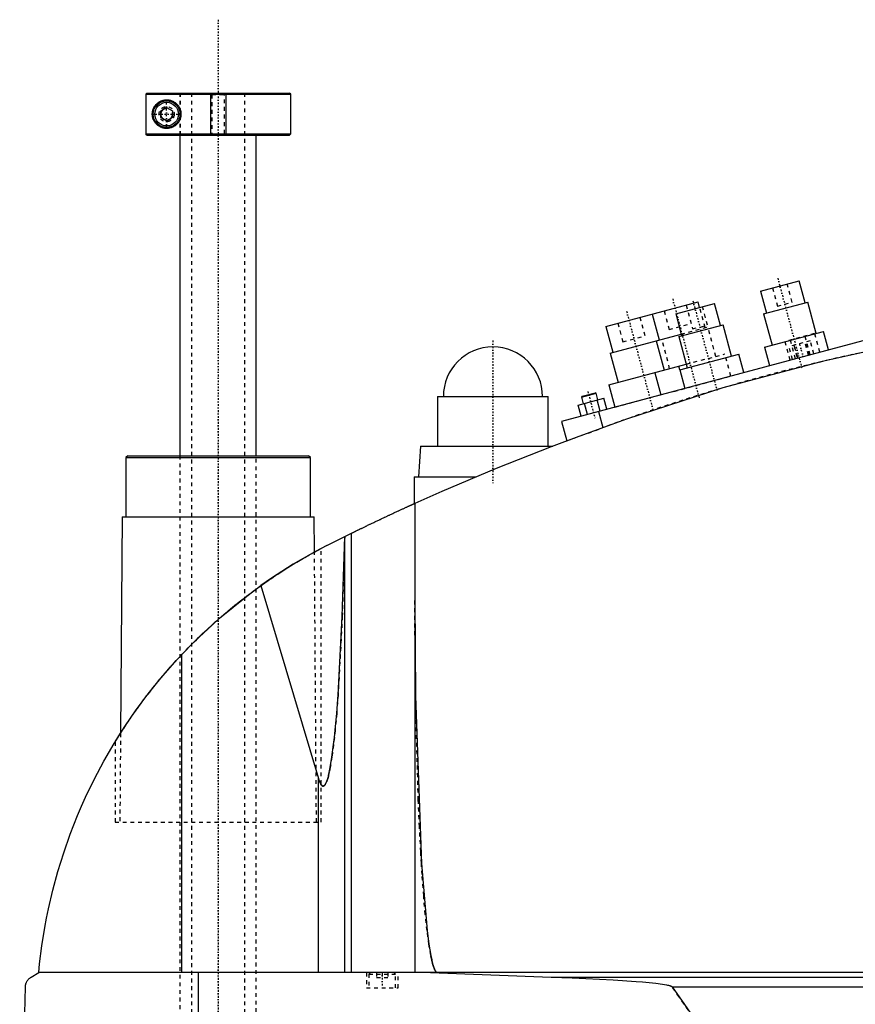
# Model space of a CAD drawing. Extents: x -502 to 168, y -1 to 703.
# Tile 3 of 8: x -502 to -283, y 445 to 703. Entities that reach past the tile are written whole.
import ezdxf

# ---------------------------------------------------------------- set-up
doc = ezdxf.new("R2010")
doc.units = 0
doc.linetypes.add('CENTER', pattern=[1.5, 0.45, -0.5, 0.05, -0.5])
doc.linetypes.add('DASHED', pattern=[2, 1, -1])
for name, color, linetype in [('AM_0', 7, 'CONTINUOUS'), ('AM_10', 7, 'CONTINUOUS'), ('AM_3', 7, 'DASHED'), ('AM_7', 7, 'CENTER')]:
    doc.layers.add(name, color=color, linetype=linetype)

msp = doc.modelspace()

# ---------------------------------------------------------------- linework, layer by layer
at = {"layer": 'AM_0', "color": 7, "linetype": 'CONTINUOUS'}
for p, q in [((-468.68, 684), (-468.99, 683.7)), ((-468.99, 683.7), (-468.99, 673.3)), ((-468.99, 683.7), (-431, 683.7)), ((-468.68, 684), (-431.3, 684)), ((-431, 683.7), (-431.3, 684)), ((-431, 673.3), (-431, 683.7)), ((-465, 679.37), (-463.5, 680.23)), ((-465, 677.63), (-465, 679.37)), ((-463.5, 680.23), (-462, 679.37)), ((-462, 679.37), (-462, 677.63)), ((-463.5, 676.77), (-465, 677.63)), ((-462, 677.63), (-463.5, 676.77)), ((-468.68, 673), (-468.99, 673.3)), ((-468.99, 673.3), (-431, 673.3)), ((-468.68, 673), (-431.3, 673)), ((-460, 673), (-460, 589)), ((-440, 589), (-440, 673)), ((-431.3, 673), (-431, 673.3)), ((-307.9, 632.15), (-297.76, 634.86)), ((-296.21, 629.07), (-297.76, 634.86)), ((-307.9, 632.15), (-306.35, 626.35)), ((-348.38, 622.86), (-324.23, 629.33)), ((-330.12, 626.19), (-319.98, 628.91)), ((-323.84, 627.88), (-324.23, 629.33)), ((-318.42, 623.12), (-319.98, 628.91)), ((-307.07, 626.16), (-295.48, 629.26)), ((-293.28, 621.05), (-295.48, 629.26)), ((-253.75, 626.47), (-360, 598)), ((-336.3, 626.09), (-334.49, 619.33)), ((-330.12, 626.19), (-328.57, 620.4)), ((-307.07, 626.16), (-304.87, 617.95)), ((-348.38, 622.86), (-346.56, 616.09)), ((-329.29, 620.2), (-317.7, 623.31)), ((-315.5, 615.1), (-317.7, 623.31)), ((-347.29, 615.9), (-328.69, 620.88)), ((-329.29, 620.2), (-327.09, 611.99)), ((-306.81, 617.43), (-291.35, 621.57)), ((-290.06, 616.74), (-291.35, 621.57)), ((-335.21, 619.13), (-333.14, 611.41)), ((-306.81, 617.43), (-305.51, 612.6)), ((-347.29, 615.9), (-345.22, 608.17)), ((-329.02, 611.48), (-313.57, 615.62)), ((-312.27, 610.79), (-313.57, 615.62)), ((-347.63, 607.53), (-327.35, 612.96)), ((-329.02, 611.48), (-327.73, 606.65)), ((-335.56, 610.76), (-334.01, 604.97)), ((-347.63, 607.53), (-346.08, 601.73)), ((-392.5, 604.5), (-392.5, 591.5)), ((-392.5, 604.5), (-363.5, 604.5)), ((-363.5, 591.5), (-363.5, 604.5)), ((-355.67, 602.27), (-348.98, 604.06)), ((-354.8, 604.31), (-350.93, 605.35)), ((-354.62, 604.62), (-354.8, 604.31)), ((-354.8, 604.31), (-354.34, 602.62)), ((-354.62, 604.62), (-351.24, 605.52)), ((-350.93, 605.35), (-351.24, 605.52)), ((-350.48, 603.66), (-350.93, 605.35)), ((-348.2, 601.16), (-348.98, 604.06)), ((-354.89, 599.37), (-355.67, 602.27)), ((-353.22, 599.82), (-354, 602.71)), ((-349.88, 600.71), (-350.65, 603.61)), ((-350.34, 600.59), (-349.21, 596.36)), ((-360, 598), (-358.62, 592.86)), ((-397, 591.5), (-397.5, 583.5)), ((-397, 591.5), (-362.27, 591.5)), ((-473.68, 589), (-474.18, 588.5)), ((-474.18, 588.5), (-474.18, 573)), ((-474.18, 588.5), (-425.82, 588.5)), ((-473.68, 589), (-426.32, 589)), ((-425.82, 588.5), (-426.32, 589)), ((-425.82, 573), (-425.82, 588.5)), ((-398.65, 583.5), (-398.65, 576.44)), ((-398.65, 583.5), (-382.43, 583.5)), ((-398.5, 576.51), (-398.5, 453.55)), ((-475.18, 573), (-475.58, 516.27)), ((-475.18, 573), (-424.82, 573)), ((-424.76, 563.77), (-424.82, 573)), ((-421.5, 565.5), (-415.04, 568.71)), ((-416.82, 453.55), (-416.82, 567.84)), ((-415.04, 453.55), (-415.04, 568.71)), ((-424.76, 563.77), (-423, 564.72)), ((-438.83, 554.95), (-423.7, 504.43)), ((-459.54, 453.55), (-459.54, 536.88)), ((-477, 514), (-475.58, 516.26)), ((-423.7, 453.55), (-423.7, 504.43)), ((-499, 452.35), (-497, 453.55)), ((-105.5, 453.55), (-497, 453.55)), ((-455.15, 393), (-455.15, 453.55)), ((-394.4, 453.55), (-362.76, 452.35)), ((-362.76, 452.35), (-152.3, 452.35)), ((-502, 393), (-500.5, 449.85)), ((-331.04, 449.85), (-185.14, 449.85))]:
    msp.add_line(p, q, dxfattribs=at)
for points in [[(-459.75, 678.5, 0), (-459.75, 678.48, 0), (-459.75, 678.43, 0), (-459.75, 678.39, 0), (-459.75, 678.37, 0), (-459.75, 678.34, 0), (-459.76, 678.3, 0), (-459.76, 678.25, 0), (-459.76, 678.21, 0), (-459.77, 678.16, 0), (-459.77, 678.12, 0), (-459.77, 678.1, 0), (-459.77, 678.07, 0), (-459.78, 678.03, 0), (-459.79, 677.98, 0), (-459.79, 677.94, 0), (-459.8, 677.89, 0), (-459.81, 677.85, 0), (-459.81, 677.82, 0), (-459.82, 677.8, 0), (-459.82, 677.76, 0), (-459.83, 677.71, 0), (-459.84, 677.69, 0), (-459.84, 677.67, 0), (-459.85, 677.62, 0), (-459.87, 677.58, 0), (-459.87, 677.55, 0), (-459.88, 677.53, 0), (-459.89, 677.49, 0), (-459.9, 677.44, 0), (-459.92, 677.4, 0), (-459.93, 677.36, 0), (-459.94, 677.31, 0), (-459.95, 677.29, 0), (-459.96, 677.27, 0), (-459.97, 677.22, 0), (-459.99, 677.18, 0), (-460.01, 677.14, 0), (-460.02, 677.1, 0), (-460.04, 677.05, 0), (-460.05, 677.03, 0), (-460.06, 677.01, 0), (-460.08, 676.97, 0), (-460.09, 676.93, 0), (-460.11, 676.89, 0), (-460.13, 676.85, 0), (-460.15, 676.81, 0), (-460.16, 676.79, 0), (-460.17, 676.77, 0), (-460.2, 676.73, 0), (-460.22, 676.69, 0), (-460.24, 676.65, 0), (-460.26, 676.61, 0), (-460.28, 676.57, 0), (-460.3, 676.55, 0), (-460.31, 676.53, 0), (-460.33, 676.5, 0), (-460.35, 676.46, 0), (-460.38, 676.42, 0), (-460.4, 676.39, 0), (-460.43, 676.35, 0), (-460.44, 676.33, 0), (-460.45, 676.32, 0), (-460.48, 676.28, 0), (-460.5, 676.25, 0), (-460.51, 676.23, 0), (-460.53, 676.21, 0), (-460.55, 676.18, 0), (-460.58, 676.15, 0), (-460.59, 676.13, 0), (-460.61, 676.11, 0), (-460.63, 676.08, 0), (-460.66, 676.05, 0), (-460.75, 675.95, 0), (-460.92, 675.77, 0), (-461.1, 675.62, 0), (-461.29, 675.47, 0), (-461.49, 675.34, 0), (-461.59, 675.27, 0), (-461.69, 675.22, 0), (-461.89, 675.11, 0), (-462.1, 675.02, 0), (-462.2, 674.98, 0), (-462.31, 674.94, 0), (-462.52, 674.88, 0), (-462.73, 674.83, 0), (-462.83, 674.81, 0), (-462.93, 674.79, 0), (-463.13, 674.77, 0), (-463.33, 674.75, 0), (-463.52, 674.75, 0), (-463.71, 674.76, 0), (-463.9, 674.77, 0), (-463.99, 674.78, 0), (-464.08, 674.8, 0), (-464.27, 674.83, 0), (-464.45, 674.87, 0), (-464.63, 674.92, 0), (-464.8, 674.98, 0), (-464.98, 675.05, 0), (-465.06, 675.09, 0), (-465.15, 675.13, 0), (-465.31, 675.22, 0), (-465.47, 675.31, 0), (-465.62, 675.41, 0), (-465.77, 675.52, 0), (-465.91, 675.63, 0), (-465.98, 675.69, 0), (-466.05, 675.75, 0), (-466.18, 675.88, 0), (-466.3, 676.01, 0), (-466.42, 676.15, 0), (-466.53, 676.29, 0), (-466.64, 676.45, 0), (-466.7, 676.54, 0), (-466.75, 676.62, 0), (-466.85, 676.81, 0), (-466.94, 677, 0), (-466.99, 677.12, 0), (-467, 677.15, 0), (-467.01, 677.18, 0), (-467.02, 677.2, 0), (-467.02, 677.22, 0), (-467.04, 677.25, 0), (-467.05, 677.29, 0), (-467.06, 677.32, 0), (-467.07, 677.36, 0), (-467.08, 677.4, 0), (-467.09, 677.41, 0), (-467.09, 677.43, 0), (-467.11, 677.47, 0), (-467.12, 677.51, 0), (-467.13, 677.54, 0), (-467.14, 677.58, 0), (-467.14, 677.62, 0), (-467.15, 677.64, 0), (-467.15, 677.66, 0), (-467.16, 677.69, 0), (-467.17, 677.73, 0), (-467.17, 677.75, 0), (-467.18, 677.77, 0), (-467.19, 677.81, 0), (-467.19, 677.85, 0), (-467.2, 677.87, 0), (-467.2, 677.89, 0), (-467.21, 677.93, 0), (-467.21, 677.97, 0), (-467.22, 678.01, 0), (-467.22, 678.05, 0), (-467.23, 678.09, 0), (-467.23, 678.11, 0), (-467.23, 678.13, 0), (-467.24, 678.18, 0), (-467.24, 678.22, 0), (-467.24, 678.26, 0), (-467.24, 678.3, 0), (-467.25, 678.35, 0), (-467.25, 678.37, 0), (-467.25, 678.39, 0), (-467.25, 678.43, 0), (-467.25, 678.48, 0), (-467.25, 678.5, 0), (-467.25, 678.52, 0), (-467.25, 678.57, 0), (-467.25, 678.61, 0), (-467.25, 678.63, 0), (-467.25, 678.65, 0), (-467.24, 678.7, 0), (-467.24, 678.74, 0), (-467.24, 678.78, 0), (-467.24, 678.82, 0), (-467.23, 678.87, 0), (-467.23, 678.89, 0), (-467.23, 678.91, 0), (-467.22, 678.95, 0), (-467.22, 678.99, 0), (-467.21, 679.03, 0), (-467.21, 679.07, 0), (-467.2, 679.11, 0), (-467.2, 679.13, 0), (-467.19, 679.15, 0), (-467.19, 679.19, 0), (-467.18, 679.23, 0), (-467.17, 679.25, 0), (-467.17, 679.27, 0), (-467.16, 679.31, 0), (-467.15, 679.34, 0), (-467.15, 679.36, 0), (-467.14, 679.38, 0), (-467.14, 679.42, 0), (-467.13, 679.46, 0), (-467.12, 679.49, 0), (-467.11, 679.53, 0), (-467.09, 679.57, 0), (-467.09, 679.59, 0), (-467.08, 679.6, 0), (-467.07, 679.64, 0), (-467.06, 679.68, 0), (-467.05, 679.71, 0), (-467.04, 679.75, 0), (-467.02, 679.78, 0), (-467.02, 679.8, 0), (-467.01, 679.82, 0), (-467, 679.85, 0), (-466.99, 679.88, 0), (-466.94, 680, 0), (-466.85, 680.19, 0), (-466.75, 680.38, 0), (-466.7, 680.46, 0), (-466.64, 680.55, 0), (-466.53, 680.71, 0), (-466.42, 680.85, 0), (-466.3, 680.99, 0), (-466.18, 681.12, 0), (-466.05, 681.25, 0), (-465.98, 681.31, 0), (-465.91, 681.37, 0), (-465.77, 681.48, 0), (-465.62, 681.59, 0), (-465.47, 681.69, 0), (-465.31, 681.78, 0), (-465.15, 681.87, 0), (-465.06, 681.91, 0), (-464.98, 681.95, 0), (-464.8, 682.02, 0), (-464.63, 682.08, 0), (-464.45, 682.13, 0), (-464.27, 682.17, 0), (-464.08, 682.2, 0), (-463.99, 682.22, 0), (-463.9, 682.23, 0), (-463.71, 682.24, 0), (-463.52, 682.25, 0), (-463.33, 682.25, 0), (-463.13, 682.23, 0), (-462.93, 682.21, 0), (-462.83, 682.19, 0), (-462.73, 682.17, 0), (-462.52, 682.12, 0), (-462.31, 682.06, 0), (-462.2, 682.02, 0), (-462.1, 681.98, 0), (-461.89, 681.89, 0), (-461.69, 681.78, 0), (-461.59, 681.73, 0), (-461.49, 681.66, 0), (-461.29, 681.53, 0), (-461.1, 681.38, 0), (-460.92, 681.23, 0), (-460.75, 681.05, 0), (-460.66, 680.95, 0), (-460.63, 680.92, 0), (-460.61, 680.89, 0), (-460.59, 680.87, 0), (-460.58, 680.85, 0), (-460.55, 680.82, 0), (-460.53, 680.79, 0), (-460.51, 680.77, 0), (-460.5, 680.75, 0), (-460.48, 680.72, 0), (-460.45, 680.68, 0), (-460.44, 680.67, 0), (-460.43, 680.65, 0), (-460.4, 680.61, 0), (-460.38, 680.58, 0), (-460.35, 680.54, 0), (-460.33, 680.5, 0), (-460.31, 680.47, 0), (-460.3, 680.45, 0), (-460.28, 680.43, 0), (-460.26, 680.39, 0), (-460.24, 680.35, 0), (-460.22, 680.31, 0), (-460.2, 680.27, 0), (-460.17, 680.23, 0), (-460.16, 680.21, 0), (-460.15, 680.19, 0), (-460.13, 680.15, 0), (-460.11, 680.11, 0), (-460.09, 680.07, 0), (-460.08, 680.03, 0), (-460.06, 679.99, 0), (-460.05, 679.97, 0), (-460.04, 679.95, 0), (-460.02, 679.9, 0), (-460.01, 679.86, 0), (-459.99, 679.82, 0), (-459.97, 679.78, 0), (-459.96, 679.73, 0), (-459.95, 679.71, 0), (-459.94, 679.69, 0), (-459.93, 679.64, 0), (-459.92, 679.6, 0), (-459.9, 679.56, 0), (-459.89, 679.51, 0), (-459.88, 679.47, 0), (-459.87, 679.45, 0), (-459.87, 679.42, 0), (-459.85, 679.38, 0), (-459.84, 679.33, 0), (-459.84, 679.31, 0), (-459.83, 679.29, 0), (-459.82, 679.24, 0), (-459.82, 679.2, 0), (-459.81, 679.18, 0), (-459.81, 679.15, 0), (-459.8, 679.11, 0), (-459.79, 679.06, 0), (-459.79, 679.02, 0), (-459.78, 678.97, 0), (-459.77, 678.93, 0), (-459.77, 678.9, 0), (-459.77, 678.88, 0), (-459.77, 678.84, 0), (-459.76, 678.79, 0), (-459.76, 678.75, 0), (-459.76, 678.7, 0), (-459.75, 678.66, 0), (-459.75, 678.63, 0), (-459.75, 678.61, 0), (-459.75, 678.57, 0), (-459.75, 678.52, 0), (-459.75, 678.5, 0)], [(-279.16, 616.5, 0), (-292.11, 613.6, 0), (-317.78, 606.77, 0), (-343.04, 598.59, 0), (-355.5, 594, 0)], [(-355.5, 594, 0), (-362.76, 591.32, 0), (-377.17, 585.67, 0), (-391.43, 579.65, 0), (-398.5, 576.51, 0)], [(-415.04, 568.71, 0), (-415, 568.73, 0), (-414.92, 568.77, 0), (-414.83, 568.81, 0), (-414.79, 568.84, 0), (-414.74, 568.86, 0), (-414.64, 568.91, 0), (-414.54, 568.96, 0), (-414.43, 569.01, 0), (-414.31, 569.07, 0), (-414.19, 569.13, 0), (-414.13, 569.16, 0), (-414.07, 569.19, 0), (-413.94, 569.25, 0), (-413.81, 569.32, 0), (-413.67, 569.38, 0), (-413.53, 569.45, 0), (-413.39, 569.52, 0), (-413.32, 569.55, 0), (-413.24, 569.59, 0), (-413.09, 569.66, 0), (-412.94, 569.73, 0), (-412.87, 569.77, 0), (-412.79, 569.81, 0), (-412.63, 569.89, 0), (-412.47, 569.97, 0), (-412.38, 570.01, 0), (-412.3, 570.05, 0), (-412.13, 570.13, 0), (-411.95, 570.21, 0), (-411.77, 570.3, 0), (-411.59, 570.39, 0), (-411.4, 570.48, 0), (-411.31, 570.52, 0), (-411.22, 570.57, 0), (-411.02, 570.66, 0), (-410.83, 570.76, 0), (-410.63, 570.85, 0), (-410.43, 570.95, 0), (-410.23, 571.04, 0), (-410.13, 571.09, 0), (-410.03, 571.14, 0), (-409.82, 571.24, 0), (-409.61, 571.34, 0), (-409.41, 571.44, 0), (-409.2, 571.54, 0), (-408.99, 571.64, 0), (-408.88, 571.69, 0), (-408.78, 571.74, 0), (-408.57, 571.84, 0), (-408.36, 571.94, 0), (-408.15, 572.04, 0), (-407.94, 572.14, 0), (-407.73, 572.23, 0), (-407.62, 572.28, 0), (-407.52, 572.33, 0), (-407.31, 572.43, 0), (-407.11, 572.53, 0), (-406.91, 572.62, 0), (-406.7, 572.72, 0), (-406.49, 572.82, 0), (-406.39, 572.87, 0), (-406.29, 572.91, 0), (-406.08, 573.01, 0), (-405.87, 573.11, 0), (-405.76, 573.16, 0), (-405.66, 573.21, 0), (-405.45, 573.31, 0), (-405.24, 573.41, 0), (-405.13, 573.46, 0), (-405.03, 573.51, 0), (-404.82, 573.6, 0), (-404.61, 573.7, 0), (-404.4, 573.8, 0), (-404.19, 573.89, 0), (-403.98, 573.99, 0), (-403.88, 574.04, 0), (-403.78, 574.09, 0), (-403.58, 574.18, 0), (-403.38, 574.27, 0), (-403.18, 574.36, 0), (-402.98, 574.45, 0), (-402.79, 574.54, 0), (-402.69, 574.59, 0), (-402.6, 574.63, 0), (-402.41, 574.72, 0), (-402.23, 574.8, 0), (-402.05, 574.89, 0), (-401.87, 574.97, 0), (-401.7, 575.05, 0), (-401.61, 575.09, 0), (-401.53, 575.12, 0), (-401.37, 575.2, 0), (-401.2, 575.27, 0), (-401.05, 575.35, 0), (-400.9, 575.41, 0), (-400.75, 575.48, 0), (-400.68, 575.52, 0), (-400.6, 575.55, 0), (-400.46, 575.61, 0), (-400.32, 575.68, 0), (-400.19, 575.74, 0), (-400.05, 575.8, 0), (-399.92, 575.86, 0), (-399.86, 575.89, 0), (-399.8, 575.92, 0), (-399.68, 575.97, 0), (-399.57, 576.02, 0), (-399.51, 576.05, 0), (-399.46, 576.07, 0), (-399.35, 576.12, 0), (-399.25, 576.16, 0), (-399.21, 576.19, 0), (-399.16, 576.21, 0), (-399.07, 576.25, 0), (-398.99, 576.28, 0), (-398.91, 576.32, 0), (-398.84, 576.35, 0), (-398.78, 576.38, 0), (-398.75, 576.39, 0), (-398.73, 576.4, 0), (-398.67, 576.43, 0), (-398.63, 576.45, 0), (-398.59, 576.46, 0), (-398.56, 576.48, 0), (-398.54, 576.49, 0), (-398.53, 576.49, 0), (-398.52, 576.5, 0), (-398.51, 576.5, 0), (-398.5, 576.51, 0), (-398.5, 576.51, 0)], [(-423.7, 504.43, 0), (-423.67, 504.3, 0), (-423.59, 504.05, 0), (-423.51, 503.83, 0), (-423.47, 503.72, 0), (-423.43, 503.62, 0), (-423.35, 503.42, 0), (-423.27, 503.25, 0), (-423.19, 503.09, 0), (-423.11, 502.95, 0), (-423.03, 502.82, 0), (-422.99, 502.77, 0), (-422.99, 502.76, 0), (-422.97, 502.74, 0), (-422.96, 502.72, 0), (-422.96, 502.72, 0), (-422.95, 502.71, 0), (-422.94, 502.69, 0), (-422.92, 502.68, 0), (-422.91, 502.66, 0), (-422.9, 502.65, 0), (-422.88, 502.63, 0), (-422.88, 502.63, 0), (-422.87, 502.62, 0), (-422.86, 502.61, 0), (-422.84, 502.59, 0), (-422.83, 502.58, 0), (-422.82, 502.57, 0), (-422.8, 502.56, 0), (-422.8, 502.55, 0), (-422.79, 502.55, 0), (-422.78, 502.54, 0), (-422.76, 502.53, 0), (-422.75, 502.52, 0), (-422.74, 502.51, 0), (-422.72, 502.5, 0), (-422.72, 502.5, 0), (-422.71, 502.49, 0), (-422.7, 502.49, 0), (-422.68, 502.48, 0), (-422.67, 502.47, 0), (-422.66, 502.47, 0), (-422.64, 502.46, 0), (-422.64, 502.46, 0), (-422.63, 502.46, 0), (-422.62, 502.45, 0), (-422.6, 502.45, 0), (-422.59, 502.45, 0), (-422.58, 502.44, 0), (-422.56, 502.44, 0), (-422.56, 502.44, 0), (-422.55, 502.44, 0), (-422.54, 502.44, 0), (-422.52, 502.44, 0), (-422.52, 502.44, 0), (-422.51, 502.44, 0), (-422.5, 502.44, 0), (-422.48, 502.44, 0), (-422.48, 502.44, 0), (-422.47, 502.44, 0), (-422.46, 502.44, 0), (-422.44, 502.44, 0), (-422.43, 502.44, 0), (-422.42, 502.44, 0), (-422.4, 502.45, 0), (-422.4, 502.45, 0), (-422.39, 502.45, 0), (-422.38, 502.46, 0), (-422.36, 502.46, 0), (-422.35, 502.47, 0), (-422.34, 502.47, 0), (-422.32, 502.48, 0), (-422.32, 502.48, 0), (-422.31, 502.48, 0), (-422.3, 502.49, 0), (-422.28, 502.5, 0), (-422.28, 502.5, 0), (-422.27, 502.51, 0), (-422.26, 502.51, 0), (-422.24, 502.52, 0), (-422.24, 502.53, 0), (-422.23, 502.53, 0), (-422.22, 502.54, 0), (-422.2, 502.55, 0), (-422.19, 502.56, 0), (-422.18, 502.58, 0), (-422.16, 502.59, 0), (-422.16, 502.59, 0), (-422.15, 502.6, 0), (-422.14, 502.61, 0), (-422.13, 502.63, 0), (-422.11, 502.64, 0), (-422.1, 502.65, 0), (-422.09, 502.67, 0), (-422.08, 502.68, 0), (-422.07, 502.68, 0), (-422.06, 502.7, 0), (-422.05, 502.72, 0), (-422.04, 502.72, 0), (-422.03, 502.73, 0), (-422.02, 502.75, 0), (-422.01, 502.77, 0), (-422, 502.78, 0), (-421.99, 502.79, 0), (-421.98, 502.8, 0), (-421.97, 502.82, 0), (-421.92, 502.89, 0), (-421.84, 503.03, 0), (-421.76, 503.18, 0), (-421.68, 503.35, 0), (-421.6, 503.53, 0), (-421.56, 503.63, 0), (-421.52, 503.74, 0), (-421.45, 503.96, 0), (-421.37, 504.19, 0), (-421.29, 504.45, 0), (-421.21, 504.72, 0), (-421.13, 505, 0), (-421.09, 505.15, 0), (-421.06, 505.31, 0), (-420.98, 505.63, 0), (-420.9, 505.97, 0), (-420.63, 507.28, 0), (-420.19, 510, 0), (-419.75, 513.29, 0), (-419.54, 515.14, 0), (-419.34, 517.13, 0), (-418.94, 521.5, 0), (-418.57, 526.37, 0), (-417.47, 546.89, 0), (-416.84, 567.83, 0)], [(-421.5, 565.5, 0), (-424.49, 563.92, 0), (-430.36, 560.54, 0), (-436.05, 556.88, 0), (-438.83, 554.95, 0)], [(-459.54, 536.88, 0), (-456.34, 540.17, 0), (-449.63, 546.42, 0), (-442.52, 552.23, 0), (-438.83, 554.95, 0)], [(-398.5, 551.32, 0), (-398.3, 526.02, 0), (-396.74, 482.19, 0), (-395.27, 464.6, 0), (-394.8, 460.99, 0), (-394.3, 458.08, 0), (-394.05, 456.88, 0), (-394.01, 456.7, 0), (-393.93, 456.35, 0), (-393.84, 456.02, 0), (-393.8, 455.87, 0), (-393.76, 455.72, 0), (-393.67, 455.43, 0), (-393.58, 455.16, 0), (-393.5, 454.91, 0), (-393.41, 454.69, 0), (-393.33, 454.48, 0), (-393.28, 454.39, 0), (-393.24, 454.3, 0), (-393.15, 454.13, 0), (-393.07, 453.99, 0), (-393.02, 453.91, 0), (-393, 453.89, 0), (-392.99, 453.87, 0), (-392.98, 453.86, 0), (-392.97, 453.85, 0), (-392.96, 453.83, 0), (-392.94, 453.82, 0), (-392.93, 453.8, 0), (-392.91, 453.78, 0), (-392.9, 453.77, 0), (-392.89, 453.76, 0), (-392.89, 453.75, 0), (-392.87, 453.74, 0), (-392.86, 453.72, 0), (-392.84, 453.71, 0), (-392.83, 453.7, 0), (-392.81, 453.68, 0), (-392.81, 453.68, 0), (-392.8, 453.67, 0), (-392.78, 453.66, 0), (-392.77, 453.65, 0), (-392.76, 453.64, 0), (-392.75, 453.64, 0), (-392.74, 453.63, 0), (-392.73, 453.62, 0), (-392.72, 453.61, 0), (-392.71, 453.61, 0), (-392.7, 453.6, 0), (-392.68, 453.59, 0), (-392.67, 453.59, 0), (-392.65, 453.58, 0), (-392.64, 453.58, 0), (-392.63, 453.57, 0), (-392.62, 453.57, 0), (-392.61, 453.57, 0), (-392.59, 453.56, 0), (-392.58, 453.56, 0), (-392.57, 453.56, 0), (-392.55, 453.55, 0), (-392.54, 453.55, 0), (-392.54, 453.55, 0), (-392.52, 453.55, 0), (-392.51, 453.55, 0), (-392.5, 453.55, 0)], [(-497, 453.55, 0), (-496.77, 455.87, 0), (-496.18, 460.59, 0), (-495.42, 465.39, 0), (-494.97, 467.82, 0), (-494.47, 470.25, 0), (-493.33, 475.15, 0), (-491.99, 480.06, 0), (-490.47, 484.97, 0), (-488.74, 489.87, 0), (-486.83, 494.73, 0), (-485.8, 497.14, 0), (-484.72, 499.54, 0), (-482.42, 504.3, 0), (-479.93, 508.97, 0), (-477.27, 513.55, 0), (-474.44, 518.03, 0), (-471.45, 522.38, 0), (-469.89, 524.51, 0), (-468.3, 526.61, 0), (-464.99, 530.74, 0), (-461.41, 534.84, 0), (-459.54, 536.88, 0)], [(-500.5, 449.85, 0), (-500.5, 449.85, 0), (-500.5, 449.86, 0), (-500.5, 449.87, 0), (-500.5, 449.88, 0), (-500.5, 449.88, 0), (-500.5, 449.89, 0), (-500.5, 449.9, 0), (-500.5, 449.93, 0), (-500.49, 449.98, 0), (-500.49, 450.01, 0), (-500.49, 450.03, 0), (-500.48, 450.08, 0), (-500.48, 450.13, 0), (-500.47, 450.18, 0), (-500.46, 450.23, 0), (-500.46, 450.28, 0), (-500.45, 450.3, 0), (-500.45, 450.32, 0), (-500.44, 450.36, 0), (-500.43, 450.4, 0), (-500.42, 450.44, 0), (-500.41, 450.48, 0), (-500.4, 450.52, 0), (-500.4, 450.54, 0), (-500.39, 450.55, 0), (-500.38, 450.59, 0), (-500.37, 450.62, 0), (-500.37, 450.64, 0), (-500.36, 450.66, 0), (-500.35, 450.69, 0), (-500.34, 450.72, 0), (-500.33, 450.74, 0), (-500.33, 450.76, 0), (-500.32, 450.79, 0), (-500.3, 450.82, 0), (-500.26, 450.93, 0), (-500.18, 451.09, 0), (-500.1, 451.25, 0), (-500.02, 451.38, 0), (-499.94, 451.5, 0), (-499.9, 451.56, 0), (-499.86, 451.61, 0), (-499.77, 451.72, 0), (-499.67, 451.82, 0), (-499.58, 451.91, 0), (-499.48, 452.01, 0), (-499.38, 452.09, 0), (-499.33, 452.13, 0), (-499.27, 452.17, 0), (-499.17, 452.25, 0), (-499.06, 452.32, 0), (-499, 452.35, 0)], [(-362.76, 452.35, 0), (-357.28, 452.16, 0), (-346.52, 451.64, 0), (-340.47, 451.24, 0), (-338.78, 451.1, 0), (-337.11, 450.95, 0), (-336.23, 450.86, 0), (-335.34, 450.76, 0), (-333.54, 450.52, 0), (-332.52, 450.35, 0), (-332.24, 450.29, 0), (-331.96, 450.23, 0), (-331.83, 450.19, 0), (-331.69, 450.15, 0), (-331.54, 450.11, 0), (-331.49, 450.09, 0), (-331.44, 450.07, 0), (-331.42, 450.07, 0), (-331.4, 450.06, 0), (-331.35, 450.04, 0), (-331.3, 450.02, 0), (-331.26, 450, 0), (-331.22, 449.98, 0), (-331.17, 449.95, 0), (-331.15, 449.94, 0), (-331.13, 449.93, 0), (-331.11, 449.91, 0), (-331.1, 449.91, 0), (-331.1, 449.9, 0), (-331.09, 449.9, 0), (-331.09, 449.9, 0), (-331.09, 449.89, 0), (-331.08, 449.89, 0), (-331.07, 449.88, 0), (-331.07, 449.88, 0), (-331.06, 449.87, 0), (-331.06, 449.87, 0), (-331.06, 449.87, 0), (-331.05, 449.86, 0), (-331.05, 449.85, 0), (-331.04, 449.85, 0)], [(-331.04, 449.85, 0), (-329.24, 447.19, 0), (-325.62, 442.05, 0), (-322.01, 437.16, 0), (-320.21, 434.81, 0), (-318.4, 432.52, 0), (-314.79, 428.12, 0), (-311.17, 423.97, 0), (-307.56, 420.07, 0), (-303.95, 416.42, 0), (-300.33, 413.01, 0), (-298.53, 411.4, 0), (-296.72, 409.85, 0), (-293.11, 406.94, 0), (-289.49, 404.28, 0), (-285.88, 401.86, 0), (-282.26, 399.69, 0), (-278.65, 397.77, 0), (-276.84, 396.91, 0), (-275.04, 396.1, 0), (-271.42, 394.67, 0), (-267.81, 393.5, 0), (-266, 393, 0)]]:
    msp.add_polyline3d(points, dxfattribs=at)
for radius in [3.5, 3.1]:
    msp.add_circle((-463.5, 678.5), radius, dxfattribs=at)
msp.add_arc((-378, 604.5), 13, 0, 180, dxfattribs=at)
at = {"layer": 'AM_10', "color": 7, "linetype": 'CONTINUOUS'}
for p, q in [((-452, 684), (-452, 673)), ((-448, 684), (-448, 673))]:
    msp.add_line(p, q, dxfattribs=at)
msp.add_arc((-463.5, 678.5), 1.57, 75, 15, dxfattribs=at)
at = {"layer": 'AM_3', "color": 6, "linetype": 'DASHED'}
for p, q in [((-460, 684), (-460, 673)), ((-459.97, 684), (-459.97, 673)), ((-457, 684), (-457, 299)), ((-452, 684), (-451.62, 683.62)), ((-448.38, 683.62), (-448, 684)), ((-443, 299), (-443, 684)), ((-451.62, 683.62), (-451.62, 673.38)), ((-451.62, 683.62), (-448.38, 683.62)), ((-448.38, 673.38), (-448.38, 683.62)), ((-451.62, 673.38), (-452, 673)), ((-451.62, 673.38), (-448.38, 673.38)), ((-448, 673), (-448.38, 673.38)), ((-304.76, 632.99), (-303.47, 628.16)), ((-299.6, 629.19), (-300.9, 634.02)), ((-333.16, 626.93), (-331.87, 622.1)), ((-327.37, 628.48), (-325.68, 622.21)), ((-322.42, 622.56), (-323.84, 627.88)), ((-321.82, 623.24), (-323.12, 628.07)), ((-303.47, 628.16), (-299.6, 629.19)), ((-338.15, 620.42), (-339.44, 625.25)), ((-345.24, 623.7), (-343.94, 618.87)), ((-331.87, 622.1), (-326.07, 623.65)), ((-328.69, 620.88), (-321.69, 622.76)), ((-325.68, 622.21), (-321.82, 623.24)), ((-319.62, 615.03), (-321.69, 622.76)), ((-343.94, 618.87), (-338.15, 620.42)), ((-331.7, 611.8), (-333.77, 619.52)), ((-293.71, 621.04), (-301.43, 618.97)), ((-298.76, 614.41), (-300.08, 619.34)), ((-294.89, 615.45), (-296.21, 620.37)), ((-292.39, 616.12), (-293.71, 621.04)), ((-300.11, 614.05), (-301.43, 618.97)), ((-294.85, 619.08), (-300.43, 617.59)), ((-299.52, 614.21), (-300.43, 617.59)), ((-299.13, 617.93), (-298.23, 614.55)), ((-298.13, 614.58), (-299.03, 617.96)), ((-295.34, 615.33), (-296.24, 618.71)), ((-295.23, 615.35), (-296.14, 618.73)), ((-293.94, 615.7), (-294.85, 619.08)), ((-327.35, 612.96), (-317.21, 615.68)), ((-315.65, 609.88), (-317.21, 615.68)), ((-329.02, 611.48), (-329.28, 612.44)), ((-346.08, 601.73), (-315.65, 609.88)), ((-358.62, 592.86), (-349.21, 596.36)), ((-460, 589), (-460, 351.2)), ((-440, 351.2), (-440, 589)), ((-424.25, 493), (-424.76, 563.77)), ((-423, 493), (-423, 564.72)), ((-475.58, 516.27), (-475.75, 493)), ((-477, 514), (-477, 493)), ((-477, 493), (-423, 493)), ((-411.15, 453.55), (-411.15, 449.55)), ((-410.1, 453.55), (-410.5, 453.15)), ((-410.5, 453.15), (-410.5, 449.55)), ((-410.5, 453.15), (-403.5, 453.15)), ((-408.5, 453.55), (-408.5, 452.3)), ((-408.5, 452.3), (-405.5, 452.3)), ((-407, 453.55), (-407, 452.3)), ((-405.5, 453.55), (-405.5, 452.3)), ((-403.5, 453.15), (-403.9, 453.55)), ((-403.5, 449.55), (-403.5, 453.15)), ((-402.85, 449.55), (-402.85, 453.55)), ((-411.15, 449.55), (-402.85, 449.55))]:
    msp.add_line(p, q, dxfattribs=at)
for points in [[(-416.84, 567.83, 0), (-417.47, 546.89, 0), (-418.57, 526.37, 0), (-418.94, 521.5, 0), (-419.34, 517.13, 0), (-419.54, 515.14, 0), (-419.75, 513.29, 0), (-420.19, 510, 0), (-420.63, 507.28, 0), (-420.9, 505.97, 0), (-420.98, 505.63, 0), (-421.06, 505.31, 0), (-421.09, 505.15, 0), (-421.13, 505, 0), (-421.21, 504.72, 0), (-421.29, 504.45, 0), (-421.37, 504.19, 0), (-421.45, 503.96, 0), (-421.52, 503.74, 0), (-421.56, 503.63, 0), (-421.6, 503.53, 0), (-421.68, 503.35, 0), (-421.76, 503.18, 0), (-421.84, 503.03, 0), (-421.92, 502.89, 0), (-421.97, 502.82, 0), (-421.98, 502.8, 0), (-421.99, 502.79, 0), (-422, 502.78, 0), (-422.01, 502.77, 0), (-422.02, 502.75, 0), (-422.03, 502.73, 0), (-422.04, 502.72, 0), (-422.05, 502.72, 0), (-422.06, 502.7, 0), (-422.07, 502.68, 0), (-422.08, 502.68, 0), (-422.09, 502.67, 0), (-422.1, 502.65, 0), (-422.11, 502.64, 0), (-422.13, 502.63, 0), (-422.14, 502.61, 0), (-422.15, 502.6, 0), (-422.16, 502.59, 0), (-422.16, 502.59, 0), (-422.18, 502.58, 0), (-422.19, 502.56, 0), (-422.2, 502.55, 0), (-422.22, 502.54, 0), (-422.23, 502.53, 0), (-422.24, 502.53, 0), (-422.24, 502.52, 0), (-422.26, 502.51, 0), (-422.27, 502.51, 0), (-422.28, 502.5, 0), (-422.28, 502.5, 0), (-422.3, 502.49, 0), (-422.31, 502.48, 0), (-422.32, 502.48, 0), (-422.32, 502.48, 0), (-422.34, 502.47, 0), (-422.35, 502.47, 0), (-422.36, 502.46, 0), (-422.38, 502.46, 0), (-422.39, 502.45, 0), (-422.4, 502.45, 0), (-422.4, 502.45, 0), (-422.42, 502.44, 0), (-422.43, 502.44, 0), (-422.44, 502.44, 0), (-422.46, 502.44, 0), (-422.47, 502.44, 0), (-422.48, 502.44, 0), (-422.48, 502.44, 0), (-422.5, 502.44, 0), (-422.51, 502.44, 0), (-422.52, 502.44, 0), (-422.52, 502.44, 0), (-422.54, 502.44, 0), (-422.55, 502.44, 0), (-422.56, 502.44, 0), (-422.56, 502.44, 0), (-422.58, 502.44, 0), (-422.59, 502.45, 0), (-422.6, 502.45, 0), (-422.62, 502.45, 0), (-422.63, 502.46, 0), (-422.64, 502.46, 0), (-422.64, 502.46, 0), (-422.66, 502.47, 0), (-422.67, 502.47, 0), (-422.68, 502.48, 0), (-422.7, 502.49, 0), (-422.71, 502.49, 0), (-422.72, 502.5, 0), (-422.72, 502.5, 0), (-422.74, 502.51, 0), (-422.75, 502.52, 0), (-422.76, 502.53, 0), (-422.78, 502.54, 0), (-422.79, 502.55, 0), (-422.8, 502.55, 0), (-422.8, 502.56, 0), (-422.82, 502.57, 0), (-422.83, 502.58, 0), (-422.84, 502.59, 0), (-422.86, 502.61, 0), (-422.87, 502.62, 0), (-422.88, 502.63, 0), (-422.88, 502.63, 0), (-422.9, 502.65, 0), (-422.91, 502.66, 0), (-422.92, 502.68, 0), (-422.94, 502.69, 0), (-422.95, 502.71, 0), (-422.96, 502.72, 0), (-422.96, 502.72, 0), (-422.97, 502.74, 0), (-422.99, 502.76, 0), (-422.99, 502.77, 0), (-423, 502.78, 0), (-423.01, 502.8, 0), (-423.03, 502.81, 0), (-423.03, 502.82, 0), (-423.04, 502.83, 0), (-423.05, 502.85, 0), (-423.07, 502.87, 0), (-423.11, 502.95, 0), (-423.19, 503.09, 0), (-423.27, 503.25, 0), (-423.35, 503.42, 0), (-423.43, 503.62, 0), (-423.47, 503.72, 0), (-423.51, 503.83, 0), (-423.59, 504.05, 0), (-423.67, 504.3, 0), (-423.7, 504.43, 0)], [(-475.58, 516.26, 0), (-475.47, 516.44, 0), (-475.25, 516.79, 0), (-475.01, 517.16, 0), (-474.88, 517.36, 0), (-474.75, 517.55, 0), (-474.49, 517.96, 0), (-474.21, 518.38, 0), (-473.92, 518.81, 0), (-473.62, 519.25, 0), (-473.32, 519.71, 0), (-473.16, 519.93, 0), (-473, 520.17, 0), (-472.68, 520.64, 0), (-472.35, 521.11, 0), (-472.01, 521.59, 0), (-471.67, 522.07, 0), (-471.32, 522.56, 0), (-471.15, 522.8, 0), (-470.97, 523.05, 0), (-470.62, 523.53, 0), (-470.26, 524.02, 0), (-470.08, 524.27, 0), (-469.89, 524.52, 0), (-469.52, 525.02, 0), (-469.13, 525.53, 0), (-468.94, 525.78, 0), (-468.74, 526.04, 0), (-468.34, 526.56, 0), (-467.93, 527.08, 0), (-467.52, 527.61, 0), (-467.1, 528.15, 0), (-466.67, 528.69, 0), (-466.45, 528.96, 0), (-466.23, 529.23, 0), (-465.78, 529.77, 0), (-465.33, 530.32, 0), (-464.88, 530.87, 0), (-464.41, 531.42, 0), (-463.94, 531.97, 0), (-463.7, 532.25, 0), (-463.46, 532.53, 0), (-462.98, 533.08, 0), (-462.49, 533.64, 0), (-461.99, 534.2, 0), (-461.49, 534.75, 0), (-460.99, 535.31, 0), (-460.74, 535.59, 0), (-460.48, 535.87, 0), (-459.96, 536.42, 0), (-459.45, 536.98, 0), (-458.92, 537.53, 0), (-458.39, 538.08, 0), (-457.86, 538.63, 0), (-457.6, 538.9, 0), (-457.33, 539.17, 0), (-456.79, 539.72, 0), (-456.25, 540.26, 0), (-455.71, 540.79, 0), (-455.16, 541.33, 0), (-454.61, 541.86, 0), (-454.34, 542.12, 0), (-454.06, 542.38, 0), (-453.51, 542.9, 0), (-452.96, 543.42, 0), (-452.69, 543.68, 0), (-452.41, 543.93, 0), (-451.86, 544.44, 0), (-451.31, 544.94, 0), (-451.03, 545.19, 0), (-450.75, 545.43, 0), (-450.2, 545.92, 0), (-449.65, 546.4, 0), (-449.09, 546.89, 0), (-448.53, 547.38, 0), (-447.95, 547.86, 0), (-447.67, 548.11, 0), (-447.38, 548.35, 0), (-446.79, 548.84, 0), (-446.2, 549.32, 0), (-445.61, 549.8, 0), (-445.01, 550.28, 0), (-444.41, 550.76, 0), (-444.11, 551, 0), (-443.81, 551.23, 0), (-443.21, 551.7, 0), (-442.6, 552.17, 0), (-442, 552.63, 0), (-441.39, 553.08, 0), (-440.79, 553.53, 0), (-440.49, 553.75, 0), (-440.18, 553.97, 0), (-439.58, 554.41, 0), (-438.99, 554.84, 0), (-438.39, 555.26, 0), (-437.8, 555.68, 0), (-437.22, 556.08, 0), (-436.93, 556.29, 0), (-436.64, 556.48, 0), (-436.06, 556.87, 0), (-435.5, 557.26, 0), (-434.94, 557.63, 0), (-434.39, 557.99, 0), (-433.84, 558.35, 0), (-433.58, 558.52, 0), (-433.31, 558.69, 0), (-432.79, 559.03, 0), (-432.27, 559.35, 0), (-432.02, 559.51, 0), (-431.77, 559.67, 0), (-431.28, 559.97, 0), (-430.8, 560.27, 0), (-430.57, 560.41, 0), (-430.33, 560.55, 0), (-429.87, 560.84, 0), (-429.41, 561.11, 0), (-428.96, 561.38, 0), (-428.52, 561.64, 0), (-428.09, 561.89, 0), (-427.89, 562.01, 0), (-427.68, 562.13, 0), (-427.28, 562.36, 0), (-426.89, 562.58, 0), (-426.51, 562.8, 0), (-426.16, 563, 0), (-425.81, 563.19, 0), (-425.65, 563.28, 0), (-425.49, 563.37, 0), (-425.18, 563.54, 0), (-424.9, 563.7, 0), (-424.76, 563.77, 0)], [(-392.5, 453.55, 0), (-392.51, 453.55, 0), (-392.52, 453.55, 0), (-392.54, 453.55, 0), (-392.54, 453.55, 0), (-392.55, 453.55, 0), (-392.57, 453.56, 0), (-392.58, 453.56, 0), (-392.59, 453.56, 0), (-392.61, 453.57, 0), (-392.62, 453.57, 0), (-392.63, 453.57, 0), (-392.64, 453.58, 0), (-392.65, 453.58, 0), (-392.67, 453.59, 0), (-392.68, 453.59, 0), (-392.7, 453.6, 0), (-392.71, 453.61, 0), (-392.72, 453.61, 0), (-392.73, 453.62, 0), (-392.74, 453.63, 0), (-392.75, 453.64, 0), (-392.76, 453.64, 0), (-392.77, 453.65, 0), (-392.78, 453.66, 0), (-392.8, 453.67, 0), (-392.81, 453.68, 0), (-392.81, 453.68, 0), (-392.83, 453.7, 0), (-392.84, 453.71, 0), (-392.86, 453.72, 0), (-392.87, 453.74, 0), (-392.89, 453.75, 0), (-392.89, 453.76, 0), (-392.9, 453.77, 0), (-392.91, 453.78, 0), (-392.93, 453.8, 0), (-392.94, 453.82, 0), (-392.96, 453.83, 0), (-392.97, 453.85, 0), (-392.98, 453.86, 0), (-392.99, 453.87, 0), (-393, 453.89, 0), (-393.02, 453.91, 0), (-393.03, 453.93, 0), (-393.04, 453.95, 0), (-393.06, 453.98, 0), (-393.07, 453.99, 0), (-393.07, 454, 0), (-393.09, 454.02, 0), (-393.1, 454.04, 0), (-393.15, 454.13, 0), (-393.24, 454.3, 0), (-393.28, 454.39, 0), (-393.33, 454.48, 0), (-393.41, 454.69, 0), (-393.5, 454.91, 0), (-393.58, 455.16, 0), (-393.67, 455.43, 0), (-393.76, 455.72, 0), (-393.8, 455.87, 0), (-393.84, 456.02, 0), (-393.93, 456.35, 0), (-394.01, 456.7, 0), (-394.05, 456.88, 0), (-394.3, 458.08, 0), (-394.8, 460.99, 0), (-395.27, 464.6, 0), (-395.72, 468.86, 0), (-396.15, 473.75, 0), (-396.55, 479.24, 0), (-396.74, 482.19, 0), (-396.92, 485.27, 0), (-397.26, 491.8, 0), (-397.56, 498.79, 0), (-398.3, 526.02, 0), (-398.5, 551.32, 0)], [(-266, 393, 0), (-267.81, 393.5, 0), (-271.42, 394.67, 0), (-275.04, 396.1, 0), (-276.84, 396.91, 0), (-278.65, 397.77, 0), (-282.26, 399.69, 0), (-285.88, 401.86, 0), (-289.49, 404.28, 0), (-293.11, 406.94, 0), (-296.72, 409.85, 0), (-298.53, 411.4, 0), (-300.33, 413.01, 0), (-303.95, 416.42, 0), (-307.56, 420.07, 0), (-311.17, 423.97, 0), (-314.79, 428.12, 0), (-318.4, 432.52, 0), (-320.21, 434.81, 0), (-322.01, 437.16, 0), (-325.62, 442.05, 0), (-329.24, 447.19, 0), (-331.04, 449.85, 0)]]:
    msp.add_polyline3d(points, dxfattribs=at)
msp.add_circle((-463.5, 678.5), 2, dxfattribs=at)
msp.add_arc((-176.43, 127.17), 500, 99.889, 110.2163, dxfattribs=at)
at = {"layer": 'AM_7', "color": 4, "linetype": 'CENTER'}
for p, q in [((-450, 703.25), (-450, 279.75)), ((-463.5, 674.83), (-463.5, 682.17)), ((-467.18, 678.5), (-459.82, 678.5)), ((-303.37, 635.54), (-296.98, 611.65)), ((-330.9, 630.08), (-323.9, 603.94)), ((-325.59, 629.58), (-319.19, 605.7)), ((-342.97, 626.85), (-335.97, 600.71)), ((-378, 619.2), (-378, 581.8)), ((-296.69, 614.78), (-297.68, 618.5)), ((-391.65, 604.5), (-364.35, 604.5)), ((-353.13, 605.81), (-351.26, 598.84)), ((-450, 600.89), (-450, 339.31)), ((-407, 453.75), (-407, 449.35))]:
    msp.add_line(p, q, dxfattribs=at)

doc.saveas('drawing.dxf')
